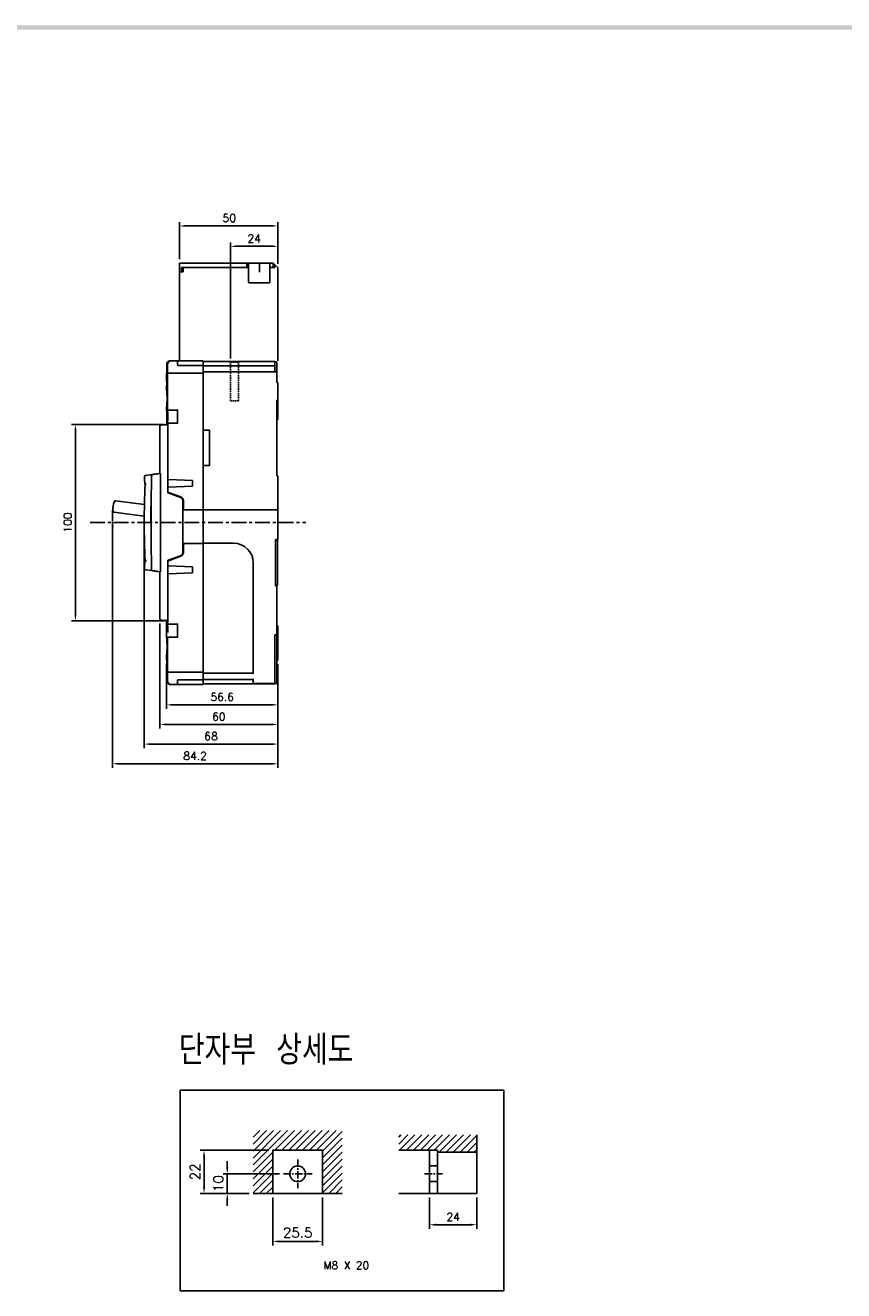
# Model space of a CAD drawing. Extents: x -408 to 2710, y -907 to 1735.
# Tile 15 of 16: x 514 to 931, y 1083 to 1727. Entities that reach past the tile are written whole.
import ezdxf

# ---------------------------------------------------------------- set-up
doc = ezdxf.new("R2010")
doc.units = 0
doc.header["$LTSCALE"] = 3
doc.header["$MEASUREMENT"] = 0
doc.linetypes.add('CENTER', pattern=[2, 1.25, -0.25, 0.25, -0.25])
doc.linetypes.add('HIDDEN', pattern=[0.375, 0.25, -0.125])
doc.layers.get('0').update_dxf_attribs({"linetype": 'CONTINUOUS'})
doc.layers.get('Defpoints').update_dxf_attribs({"linetype": 'CONTINUOUS'})
for name, color, linetype in [('AM_VIS', 7, 'CONTINUOUS'), ('cen', 1, 'CENTER'), ('di', 3, 'CONTINUOUS'), ('dwg', 7, 'CONTINUOUS'), ('hi', 5, 'HIDDEN')]:
    doc.layers.add(name, color=color, linetype=linetype)
doc.styles.add('KIM', font='ROMANS.shx', dxfattribs={"height": 5, "bigfont": 'GSG1.shx'})
doc.styles.get("Standard").update_dxf_attribs({"font": 'romans.shx', "height": 4, "bigfont": 'ghs.shx'})
doc.dimstyles.get("Standard").update_dxf_attribs({"dimtxt": 0.18, "dimasz": 0.18, "dimexe": 0.18, "dimexo": 0.0625, "dimgap": 0.09, "dimtad": 0, "dimtih": 1, "dimtoh": 1, "dimdec": 4, "dimzin": 0, "dimdsep": 46, "dimtxsty": 'Standard', "dimcen": 0.09, "dimadec": 0, "dimazin": 0, "dimtfac": 1, "dimtdec": 4, "dimtofl": 0, "dimtmove": 0, "dimatfit": 3, "dimfxl": 0, "dimtolj": 1, "dimtzin": 0, "dimarcsym": 0})
doc.dimstyles.new('STANDARD$0', dxfattribs={"dimtxt": 5, "dimasz": 5, "dimexe": 1, "dimexo": 2, "dimgap": 2, "dimtad": 1, "dimdec": 4, "dimzin": 12, "dimdsep": 46, "dimtxsty": 'KIM', "dimcen": -1, "dimdle": 0.1, "dimadec": 0, "dimazin": 0, "dimtfac": 1, "dimtdec": 4, "dimtmove": 0, "dimatfit": 3, "dimfxl": 0, "dimtolj": 1, "dimtzin": 0, "dimarcsym": 0})

# ---------------------------------------------------------------- blocks, each defined once
blk = doc.blocks.new('*D3')
at = {"layer": 'Defpoints', "color": 0}
for p in [(574.66, 1473.93), (642.66, 1403.93), (642.66, 1361.2)]:
    blk.add_point(p, dxfattribs=at)
at = {"layer": 'di'}
for p, q in [((574.66, 1471.93), (574.66, 1359.2)), ((642.66, 1401.93), (642.66, 1359.2)), ((577.06, 1361.2), (640.26, 1361.2))]:
    blk.add_line(p, q, dxfattribs=at)
for points in [[(577.06, 1361.6), (577.06, 1360.8), (574.66, 1361.2)], [(640.26, 1361.6), (640.26, 1360.8), (642.66, 1361.2)]]:
    blk.add_solid(points, dxfattribs=at)
at = {"layer": 'di', "insert": (608.66, 1365.2), "char_height": 4, "attachment_point": 5}
blk.add_mtext('\\A1;68', dxfattribs=at)
blk = doc.blocks.new('*D4')
at = {"layer": 'Defpoints', "color": 0}
for p in [(642.66, 1614.58), (642.66, 1603.73), (618.66, 1555.53)]:
    blk.add_point(p, dxfattribs=at)
at = {"layer": 'di'}
for p, q in [((618.66, 1557.53), (618.66, 1616.58)), ((621.06, 1614.58), (640.26, 1614.58)), ((642.66, 1605.73), (642.66, 1616.58))]:
    blk.add_line(p, q, dxfattribs=at)
for points in [[(621.06, 1614.98), (621.06, 1614.18), (618.66, 1614.58)], [(640.26, 1614.98), (640.26, 1614.18), (642.66, 1614.58)]]:
    blk.add_solid(points, dxfattribs=at)
at = {"layer": 'di', "insert": (630.66, 1618.58), "char_height": 4, "attachment_point": 5}
blk.add_mtext('\\A1;24', dxfattribs=at)
blk = doc.blocks.new('*D5')
at = {"layer": 'Defpoints', "color": 0}
for p in [(558.46, 1476.55), (642.66, 1403.93), (642.66, 1351.2)]:
    blk.add_point(p, dxfattribs=at)
at = {"layer": 'di'}
for p, q in [((558.46, 1474.55), (558.46, 1349.2)), ((642.66, 1401.93), (642.66, 1349.2)), ((560.86, 1351.2), (640.26, 1351.2))]:
    blk.add_line(p, q, dxfattribs=at)
for points in [[(560.86, 1351.6), (560.86, 1350.8), (558.46, 1351.2)], [(640.26, 1351.6), (640.26, 1350.8), (642.66, 1351.2)]]:
    blk.add_solid(points, dxfattribs=at)
at = {"layer": 'di', "insert": (600.56, 1355.2), "char_height": 4, "attachment_point": 5}
blk.add_mtext('\\A1;84.2', dxfattribs=at)
blk = doc.blocks.new('*D11')
at = {"layer": 'Defpoints', "color": 0}
for p in [(586.07, 1401.44), (642.66, 1403.93), (642.66, 1381.2)]:
    blk.add_point(p, dxfattribs=at)
at = {"layer": 'di'}
for p, q in [((586.07, 1399.44), (586.07, 1379.2)), ((642.66, 1401.93), (642.66, 1379.2)), ((588.47, 1381.2), (640.26, 1381.2))]:
    blk.add_line(p, q, dxfattribs=at)
for points in [[(588.47, 1381.6), (588.47, 1380.8), (586.07, 1381.2)], [(640.26, 1381.6), (640.26, 1380.8), (642.66, 1381.2)]]:
    blk.add_solid(points, dxfattribs=at)
at = {"layer": 'di', "insert": (614.36, 1385.2), "char_height": 4, "attachment_point": 5}
blk.add_mtext('\\A1;56.6', dxfattribs=at)
blk = doc.blocks.new('*D41')
at = {"layer": 'Defpoints', "color": 0}
for p in [(640.08, 1132.49), (665.48, 1132.49), (665.48, 1108.05)]:
    blk.add_point(p, dxfattribs=at)
at = {"layer": 'di'}
for p, q in [((640.08, 1130.49), (640.08, 1106.05)), ((665.48, 1130.49), (665.48, 1106.05)), ((643.28, 1108.05), (662.28, 1108.05))]:
    blk.add_line(p, q, dxfattribs=at)
for points in [[(643.28, 1108.59), (643.28, 1107.52), (640.08, 1108.05)], [(662.28, 1108.59), (662.28, 1107.52), (665.48, 1108.05)]]:
    blk.add_solid(points, dxfattribs=at)
at = {"layer": 'di', "insert": (652.78, 1112.55), "char_height": 5, "attachment_point": 5, "style": 'KIM'}
blk.add_mtext('\\A1;25.5', dxfattribs=at)
blk = doc.blocks.new('*D42')
at = {"layer": 'Defpoints', "color": 0}
for p in [(616.92, 1142.49), (645.48, 1142.49), (630.08, 1132.49)]:
    blk.add_point(p, dxfattribs=at)
at = {"layer": 'di'}
for p, q in [((616.92, 1145.69), (616.92, 1148.89)), ((643.48, 1142.49), (614.92, 1142.49)), ((616.92, 1132.49), (616.92, 1142.49)), ((628.08, 1132.49), (614.92, 1132.49)), ((616.92, 1129.29), (616.92, 1126.09))]:
    blk.add_line(p, q, dxfattribs=at)
for points in [[(616.39, 1145.69), (617.45, 1145.69), (616.92, 1142.49)], [(616.39, 1129.29), (617.45, 1129.29), (616.92, 1132.49)]]:
    blk.add_solid(points, dxfattribs=at)
at = {"layer": 'di', "insert": (612.42, 1137.49), "char_height": 5, "attachment_point": 5, "rotation": 90, "style": 'KIM'}
blk.add_mtext('\\A1;10', dxfattribs=at)
blk = doc.blocks.new('*D43')
at = {"layer": 'Defpoints', "color": 0}
for p in [(605.12, 1154.49), (640.08, 1154.49), (630.08, 1132.49)]:
    blk.add_point(p, dxfattribs=at)
at = {"layer": 'di'}
for p, q in [((638.08, 1154.49), (603.12, 1154.49)), ((605.12, 1135.69), (605.12, 1151.29)), ((628.08, 1132.49), (603.12, 1132.49))]:
    blk.add_line(p, q, dxfattribs=at)
for points in [[(604.59, 1151.29), (605.66, 1151.29), (605.12, 1154.49)], [(604.59, 1135.69), (605.66, 1135.69), (605.12, 1132.49)]]:
    blk.add_solid(points, dxfattribs=at)
at = {"layer": 'di', "insert": (600.62, 1143.49), "char_height": 5, "attachment_point": 5, "rotation": 90, "style": 'KIM'}
blk.add_mtext('\\A1;22', dxfattribs=at)
blk = doc.blocks.new('*D44')
at = {"layer": 'Defpoints', "color": 0}
for p in [(719.93, 1132.49), (743.93, 1132.49), (743.93, 1116.55)]:
    blk.add_point(p, dxfattribs=at)
at = {"layer": 'di'}
for p, q in [((719.93, 1130.49), (719.93, 1114.55)), ((743.93, 1130.49), (743.93, 1114.55)), ((723.13, 1116.55), (740.73, 1116.55))]:
    blk.add_line(p, q, dxfattribs=at)
for points in [[(723.13, 1117.09), (723.13, 1116.02), (719.93, 1116.55)], [(740.73, 1117.09), (740.73, 1116.02), (743.93, 1116.55)]]:
    blk.add_solid(points, dxfattribs=at)
at = {"layer": 'di', "insert": (731.93, 1120.55), "char_height": 4, "attachment_point": 5}
blk.add_mtext('\\A1;24', dxfattribs=at)
blk = doc.blocks.new('*D59')
at = {"layer": 'Defpoints', "color": 0}
for p in [(586.66, 1523.83), (539.65, 1424.03), (586.66, 1424.03)]:
    blk.add_point(p, dxfattribs=at)
at = {"layer": 'di'}
for p, q in [((584.66, 1523.83), (537.65, 1523.83)), ((539.65, 1521.43), (539.65, 1426.43)), ((584.66, 1424.03), (537.65, 1424.03))]:
    blk.add_line(p, q, dxfattribs=at)
for points in [[(539.25, 1521.43), (540.05, 1521.43), (539.65, 1523.83)], [(539.25, 1426.43), (540.05, 1426.43), (539.65, 1424.03)]]:
    blk.add_solid(points, dxfattribs=at)
at = {"layer": 'di', "insert": (535.65, 1473.93), "char_height": 4, "attachment_point": 5, "rotation": 90}
blk.add_mtext('\\A1;100', dxfattribs=at)
blk = doc.blocks.new('*D77')
at = {"layer": 'Defpoints', "color": 0}
for p in [(642.66, 1624.95), (592.66, 1606.03), (642.66, 1603.73)]:
    blk.add_point(p, dxfattribs=at)
at = {"layer": 'di'}
for p, q in [((592.66, 1608.03), (592.66, 1626.95)), ((595.46, 1624.95), (639.86, 1624.95)), ((642.66, 1605.73), (642.66, 1626.95))]:
    blk.add_line(p, q, dxfattribs=at)
for points in [[(595.46, 1625.42), (595.46, 1624.48), (592.66, 1624.95)], [(639.86, 1625.42), (639.86, 1624.48), (642.66, 1624.95)]]:
    blk.add_solid(points, dxfattribs=at)
at = {"layer": 'di', "insert": (617.98, 1628.95), "char_height": 4, "attachment_point": 5}
blk.add_mtext('\\A1;50', dxfattribs=at)
blk = doc.blocks.new('12441624')
for p, q in [((4614.81, 1472.93), (4580.61, 1472.93)), ((4580.61, 1468.43), (4580.61, 1472.93)), ((4583.8, 1470.73), (4581.61, 1470.73)), ((4581.61, 1468.43), (4581.61, 1470.73)), ((4582.41, 1470.73), (4582.41, 1468.43)), ((4614.81, 1470.73), (4583.81, 1470.73)), ((4614.81, 1472.93), (4615.61, 1472.93)), ((4614.81, 1470.73), (4614.81, 1472.93)), ((4615.61, 1470.73), (4614.81, 1470.73)), ((4615.61, 1472.93), (4615.61, 1470.73)), ((4615.61, 1472.93), (4621.05, 1472.93)), ((4615.61, 1470.73), (4615.61, 1463.99)), ((4621.05, 1472.93), (4621.31, 1472.93)), ((4621.31, 1472.93), (4621.31, 1468.26)), ((4621.31, 1472.93), (4621.61, 1472.93)), ((4621.61, 1472.93), (4622.06, 1472.93)), ((4622.06, 1472.93), (4622.15, 1472.93)), ((4622.15, 1472.93), (4626.61, 1472.93)), ((4628.31, 1472.93), (4626.61, 1472.93)), ((4626.61, 1470.73), (4626.61, 1472.93)), ((4626.61, 1463.99), (4626.61, 1470.73)), ((4628.31, 1470.73), (4626.61, 1470.73)), ((4628.31, 1470.73), (4628.31, 1472.93)), ((4629.11, 1472.13), (4628.31, 1472.93)), ((4629.11, 1470.73), (4628.31, 1470.73)), ((4630.61, 1470.63), (4629.11, 1472.13)), ((4629.11, 1470.73), (4629.11, 1472.13)), ((4630.61, 1423.23), (4630.61, 1470.63)), ((4580.61, 1423.23), (4580.61, 1468.43)), ((4582.41, 1468.43), (4580.61, 1468.43)), ((4626.31, 1462.93), (4615.91, 1462.93))]:
    blk.add_line(p, q)
for centre, major_axis, ratio, start_param, end_param in [((4615.91, 1464.82), (0.04, 1.08), 0.275973, 1.714068, 2.96902), ((4615.91, 1463.99), (0, 1.07), 0.28127, 1.570796, 3.141593), ((4615.91, 1463.78), (-0.298, 0.188), 0.20413, 1.38349, 1.699335), ((4626.31, 1463.99), (0, 1.07), 0.28127, 3.141593, 4.712389), ((4626.31, 1463.94), (-0.299, -0.113), 0.248409, 1.477387, 1.903974), ((4626.31, 1465.02), (-0.1, 1.12), 0.253358, 3.236483, 4.380694)]:
    blk.add_ellipse(centre, major_axis=major_axis, ratio=ratio, start_param=start_param, end_param=end_param)
blk = doc.blocks.new('*D78')
at = {"layer": 'Defpoints', "color": 0}
for p in [(582.66, 1424.55), (642.66, 1403.93), (642.66, 1371.2)]:
    blk.add_point(p, dxfattribs=at)
at = {"layer": 'di'}
for p, q in [((582.66, 1422.55), (582.66, 1369.2)), ((642.66, 1401.93), (642.66, 1369.2)), ((585.06, 1371.2), (640.26, 1371.2))]:
    blk.add_line(p, q, dxfattribs=at)
for points in [[(585.06, 1371.6), (585.06, 1370.8), (582.66, 1371.2)], [(640.26, 1371.6), (640.26, 1370.8), (642.66, 1371.2)]]:
    blk.add_solid(points, dxfattribs=at)
at = {"layer": 'di', "insert": (612.66, 1375.2), "char_height": 4, "attachment_point": 5}
blk.add_mtext('\\A1;60', dxfattribs=at)

msp = doc.modelspace()

# ---------------------------------------------------------------- hatches: boundary and pattern name
at = {"layer": 'di'}
h = msp.add_hatch(dxfattribs=at)
h.set_pattern_fill('ANSI31', color=256, scale=20, style=0)
h.set_pattern_definition([(45, (217.2901, 695.2877), (-1.767767, 1.767767), [])])
h.paths.add_polyline_path([(630.078, 1164.488), (630.078, 1132.488), (640.078, 1132.488), (640.078, 1154.488), (665.478, 1154.488), (665.478, 1132.488), (675.478, 1132.488), (675.478, 1164.488)])
h = msp.add_hatch(dxfattribs=at)
h.set_pattern_fill('ANSI31', color=256, scale=20, style=0)
h.set_pattern_definition([(45, (-2206.7699, 739.1756), (-1.767767, 1.767767), [])])
h.paths.add_polyline_path([(743.933, 1162.257), (704.218, 1162.257), (704.218, 1154.488), (723.933, 1154.488), (723.933, 1153.488), (743.933, 1153.488)])

# ---------------------------------------------------------------- linework, layer by layer
for p, q in [((586.097, 1554.331), (586.097, 1554.231)), ((586.098, 1554.331), (586.097, 1554.331)), ((586.098, 1554.231), (586.097, 1554.231)), ((586.153, 1553.631), (586.153, 1550.331)), ((586.153, 1553.631), (586.153, 1553.631)), ((586.461, 1554.331), (586.461, 1531.531)), ((588.099, 1556.331), (588.461, 1556.331)), ((588.461, 1556.331), (588.462, 1556.331)), ((588.462, 1556.331), (591.461, 1556.331)), ((591.638, 1556.331), (604.661, 1556.331)), ((591.661, 1554.331), (591.661, 1556.087)), ((591.661, 1554.231), (591.661, 1554.331)), ((604.661, 1553.931), (591.961, 1553.931)), ((604.661, 1556.331), (604.661, 1555.286)), ((604.661, 1556.031), (641.161, 1556.031)), ((604.661, 1554.031), (604.661, 1555.286)), ((604.661, 1553.731), (604.661, 1554.031)), ((641.161, 1553.731), (604.661, 1553.731)), ((604.661, 1553.431), (604.661, 1553.731)), ((604.661, 1553.431), (604.661, 1550.931)), ((641.161, 1556.031), (641.161, 1554.031)), ((641.161, 1555.731), (642.161, 1555.731)), ((641.161, 1554.031), (641.161, 1553.731)), ((641.161, 1553.731), (641.161, 1553.431)), ((641.161, 1553.431), (641.161, 1550.931)), ((642.161, 1555.731), (642.161, 1554.731)), ((642.161, 1554.731), (642.161, 1550.631)), ((586.065, 1549.731), (586.065, 1546.42)), ((586.153, 1550.331), (586.153, 1550.331)), ((586.771, 1550.031), (586.931, 1550.031)), ((586.931, 1550.031), (604.661, 1550.031)), ((604.661, 1550.631), (604.661, 1550.931)), ((604.661, 1550.331), (604.661, 1550.631)), ((604.661, 1550.631), (642.161, 1550.631)), ((604.661, 1550.014), (604.661, 1550.331)), ((604.661, 1550.014), (604.661, 1549.731)), ((604.661, 1549.731), (604.661, 1480.531)), ((641.161, 1550.931), (641.161, 1550.631)), ((642.161, 1550.631), (642.161, 1550.331)), ((642.161, 1550.331), (642.161, 1545.331)), ((586.065, 1543.043), (586.065, 1541.331)), ((642.661, 1545.331), (642.161, 1545.331)), ((642.661, 1536.331), (642.661, 1545.331)), ((642.661, 1536.331), (642.161, 1536.331)), ((642.161, 1536.331), (642.161, 1497.731)), ((642.661, 1536.331), (642.661, 1526.431)), ((586.065, 1532.558), (586.065, 1531.531)), ((586.066, 1532.561), (586.066, 1532.561)), ((586.661, 1526.961), (586.661, 1528.902)), ((586.761, 1531.231), (586.704, 1531.231)), ((586.931, 1531.231), (586.761, 1531.231)), ((591.661, 1531.231), (586.931, 1531.231)), ((591.661, 1531.531), (591.661, 1524.331)), ((582.661, 1498.931), (582.661, 1523.317)), ((586.461, 1524.331), (586.065, 1524.331)), ((586.066, 1524.355), (586.066, 1524.355)), ((586.144, 1523.802), (586.661, 1523.831)), ((586.632, 1524.331), (586.461, 1524.331)), ((586.931, 1524.331), (586.632, 1524.331)), ((586.661, 1523.755), (586.661, 1524.331)), ((586.661, 1523.755), (586.661, 1523.531)), ((586.661, 1523.531), (586.661, 1489.341)), ((586.761, 1524.631), (586.931, 1524.631)), ((586.931, 1524.631), (591.661, 1524.631)), ((586.961, 1524.331), (586.931, 1524.331)), ((607.861, 1520.931), (604.661, 1520.931)), ((607.861, 1502.931), (607.861, 1520.931)), ((642.661, 1526.431), (642.161, 1526.431)), ((607.861, 1502.931), (604.661, 1502.931)), ((574.88, 1496.898), (574.88, 1497.403)), ((574.88, 1495.281), (574.88, 1496.898)), ((578.59, 1498.359), (575.311, 1497.898)), ((581.872, 1498.82), (582.873, 1498.961)), ((582.999, 1498.676), (582.999, 1449.187)), ((599.161, 1495.431), (586.961, 1495.919)), ((599.161, 1492.431), (599.161, 1495.431)), ((642.661, 1497.731), (642.161, 1497.731)), ((642.661, 1497.731), (642.661, 1480.431)), ((593.045, 1486.808), (586.859, 1489.059)), ((586.961, 1491.943), (599.161, 1492.431)), ((586.961, 1489.322), (593.345, 1486.999)), ((559.986, 1485.077), (574.768, 1483.171)), ((578.19, 1482.231), (578.188, 1482.231)), ((594.361, 1458.934), (594.361, 1484.928)), ((594.661, 1482.031), (594.361, 1482.031)), ((594.661, 1485.119), (594.661, 1480.531)), ((574.675, 1477.234), (559.205, 1479.229)), ((594.661, 1480.531), (604.661, 1480.531)), ((604.661, 1480.431), (604.661, 1480.531)), ((642.661, 1480.431), (604.661, 1480.431)), ((604.661, 1480.431), (604.661, 1463.431)), ((642.661, 1465.331), (642.661, 1480.431)), ((578.161, 1473.531), (578.161, 1473.531)), ((594.661, 1463.331), (594.661, 1458.744)), ((604.661, 1463.331), (594.661, 1463.331)), ((604.661, 1463.431), (620.161, 1463.431)), ((604.661, 1463.331), (604.661, 1463.431)), ((604.661, 1463.331), (604.661, 1398.131)), ((641.461, 1465.331), (642.661, 1465.331)), ((641.461, 1465.331), (641.461, 1441.831)), ((641.461, 1465.031), (642.461, 1465.031)), ((642.461, 1465.331), (642.461, 1465.031)), ((642.461, 1465.031), (642.461, 1464.031)), ((642.461, 1443.131), (642.461, 1464.031)), ((586.859, 1454.803), (593.045, 1457.055)), ((593.345, 1456.864), (586.961, 1454.541)), ((594.361, 1461.831), (594.661, 1461.831)), ((574.88, 1450.964), (574.88, 1452.582)), ((574.88, 1450.459), (574.88, 1450.964)), ((575.311, 1449.964), (578.59, 1449.503)), ((586.661, 1454.521), (586.661, 1424.332)), ((599.161, 1451.431), (586.961, 1451.919)), ((599.161, 1448.431), (599.161, 1451.431)), ((630.161, 1453.431), (630.161, 1397.531)), ((582.873, 1448.902), (581.872, 1449.042)), ((582.661, 1424.545), (582.661, 1448.931)), ((586.961, 1447.943), (599.161, 1448.431)), ((642.461, 1443.131), (642.461, 1442.131)), ((642.461, 1442.131), (641.461, 1442.131)), ((642.161, 1441.831), (641.461, 1441.831)), ((642.161, 1416.831), (642.161, 1441.831)), ((586.065, 1423.531), (586.065, 1415.331)), ((586.065, 1423.531), (586.461, 1423.531)), ((586.661, 1424.031), (586.144, 1424.061)), ((586.461, 1423.531), (586.461, 1422.531)), ((586.461, 1423.531), (586.632, 1423.531)), ((586.632, 1423.531), (586.931, 1423.531)), ((586.661, 1424.332), (586.661, 1424.108)), ((586.661, 1423.531), (586.661, 1424.108)), ((586.931, 1423.531), (586.961, 1423.531)), ((586.661, 1419.902), (586.661, 1417.961)), ((586.931, 1422.231), (586.761, 1422.231)), ((591.661, 1422.231), (586.931, 1422.231)), ((591.661, 1422.531), (591.661, 1415.331)), ((642.661, 1421.431), (642.161, 1421.431)), ((642.661, 1421.431), (642.661, 1403.931)), ((586.461, 1415.331), (586.461, 1393.531)), ((586.761, 1415.631), (586.931, 1415.631)), ((586.931, 1415.631), (591.661, 1415.631)), ((641.161, 1416.831), (642.161, 1416.831)), ((641.161, 1416.831), (641.161, 1392.045)), ((641.161, 1416.531), (642.161, 1416.531)), ((642.161, 1416.531), (642.161, 1415.531)), ((642.161, 1415.531), (642.161, 1393.131)), ((586.065, 1406.558), (586.065, 1404.82)), ((586.066, 1406.561), (586.066, 1406.561)), ((586.065, 1401.443), (586.065, 1398.131)), ((586.931, 1397.831), (586.771, 1397.831)), ((604.661, 1397.831), (586.931, 1397.831)), ((604.661, 1398.131), (604.661, 1397.848)), ((604.661, 1397.531), (604.661, 1397.848)), ((642.661, 1403.931), (642.161, 1403.931)), ((586.097, 1393.631), (586.097, 1393.531)), ((586.097, 1393.531), (586.098, 1393.531)), ((586.103, 1393.689), (586.098, 1393.631)), ((586.153, 1397.531), (586.153, 1394.231)), ((586.153, 1397.531), (586.153, 1397.531)), ((586.153, 1394.231), (586.153, 1394.231)), ((588.461, 1391.531), (588.099, 1391.531)), ((588.462, 1391.531), (588.461, 1391.531)), ((591.461, 1391.531), (588.462, 1391.531)), ((604.661, 1391.531), (591.638, 1391.531)), ((591.661, 1393.531), (591.661, 1393.631)), ((591.661, 1391.776), (591.661, 1393.531)), ((591.961, 1393.931), (604.661, 1393.931)), ((604.661, 1397.231), (604.661, 1397.531)), ((630.161, 1397.231), (604.661, 1397.231)), ((604.661, 1396.931), (604.661, 1397.231)), ((604.661, 1396.931), (604.661, 1394.431)), ((604.661, 1394.131), (604.661, 1394.431)), ((604.661, 1394.131), (630.161, 1394.131)), ((604.661, 1393.831), (604.661, 1394.131)), ((604.661, 1392.576), (604.661, 1393.831)), ((604.661, 1392.576), (604.661, 1391.531)), ((641.161, 1391.831), (604.661, 1391.831)), ((630.161, 1397.531), (630.161, 1397.231)), ((630.161, 1397.231), (630.161, 1396.931)), ((630.161, 1394.431), (630.161, 1394.131)), ((630.161, 1394.131), (630.161, 1393.831)), ((630.161, 1393.831), (630.161, 1392.045)), ((630.161, 1392.045), (641.161, 1392.045)), ((642.161, 1392.131), (641.161, 1392.131)), ((641.161, 1392.045), (641.161, 1391.831)), ((642.161, 1393.131), (642.161, 1392.131)), ((640.078, 1132.488), (640.078, 1154.488)), ((640.078, 1154.488), (665.478, 1154.488)), ((665.478, 1132.488), (665.478, 1154.488)), ((630.078, 1132.488), (675.478, 1132.488))]:
    msp.add_line(p, q)
at = {"flags": 128}
for points in [[(586.098, 1554.231), (586.103, 1554.173), (586.104, 1554.168)], [(586.07, 1546.296), (586.065, 1546.42), (586.07, 1546.296), (586.081, 1545.924), (586.093, 1545.379), (586.097, 1544.73), (586.093, 1544.083), (586.081, 1543.538), (586.07, 1543.167), (586.065, 1543.043), (586.065, 1543.043)], [(582.944, 1523.617), (582.992, 1523.62), (583.137, 1523.628), (583.373, 1523.642), (583.692, 1523.66), (584.087, 1523.683), (584.544, 1523.709), (585.049, 1523.738), (585.588, 1523.769), (586.144, 1523.802)], [(586.961, 1495.919), (586.903, 1495.922), (586.846, 1495.924), (586.794, 1495.926), (586.749, 1495.928), (586.712, 1495.929), (586.684, 1495.93), (586.667, 1495.931), (586.661, 1495.931)], [(586.661, 1491.931), (586.666, 1491.932), (586.679, 1491.932), (586.701, 1491.933), (586.731, 1491.934), (586.768, 1491.936), (586.811, 1491.937), (586.859, 1491.939), (586.909, 1491.941), (586.961, 1491.943)], [(586.961, 1489.322), (586.909, 1489.341), (586.859, 1489.359), (586.811, 1489.377), (586.768, 1489.392), (586.731, 1489.406), (586.701, 1489.417), (586.679, 1489.425), (586.666, 1489.43), (586.661, 1489.431)], [(586.661, 1454.431), (586.666, 1454.433), (586.679, 1454.438), (586.701, 1454.446), (586.731, 1454.457), (586.768, 1454.47), (586.811, 1454.486), (586.859, 1454.503), (586.909, 1454.522), (586.961, 1454.541)], [(586.961, 1451.919), (586.903, 1451.922), (586.846, 1451.924), (586.794, 1451.926), (586.749, 1451.928), (586.712, 1451.929), (586.684, 1451.93), (586.667, 1451.931), (586.661, 1451.931)], [(586.661, 1447.931), (586.666, 1447.932), (586.679, 1447.932), (586.701, 1447.933), (586.731, 1447.934), (586.768, 1447.936), (586.811, 1447.937), (586.859, 1447.939), (586.909, 1447.941), (586.961, 1447.943)], [(586.144, 1424.061), (585.52, 1424.097), (584.919, 1424.132), (584.366, 1424.164), (583.881, 1424.192), (583.483, 1424.215), (583.187, 1424.232), (583.005, 1424.242), (582.944, 1424.246)], [(586.081, 1404.324), (586.07, 1404.696), (586.065, 1404.82), (586.07, 1404.696), (586.081, 1404.324), (586.093, 1403.779), (586.097, 1403.13), (586.093, 1402.483), (586.081, 1401.938), (586.07, 1401.567), (586.065, 1401.443), (586.065, 1401.443)]]:
    msp.add_lwpolyline(points, dxfattribs=at)
msp.add_circle((652.778, 1142.488), 4)
for centre, radius, start, end in [((588.461, 1554.331), 2, 90, 180), ((591.961, 1554.231), 0.3, 180, 270), ((586.365, 1549.731), 0.3, 138.036978, 180), ((586.771, 1549.731), 0.3, 90.002154, 134.781901), ((586.931, 1549.732), 0.299, 90.150779, 180.151329), ((541.742, 1527.931), 44.469, 355.356525, 4.643475), ((586.761, 1531.531), 0.3, 180, 270), ((586.931, 1531.531), 0.299, 179.849374, 269.848519), ((582.961, 1523.317), 0.3, 93.3, 180), ((586.761, 1524.331), 0.3, 90, 180), ((586.931, 1524.332), 0.299, 90.151482, 180.151337), ((575.38, 1497.403), 0.5, 98, 180), ((581.88, 1495.281), 7, 180, 195.519036), ((1778.161, 1473.931), 1200, 178.84699, 181.15301), ((578.704, 1498.072), 0.3, 98, 178.84699), ((974.661, 1473.931), 400, 177.209056, 182.790944), ((586.961, 1489.341), 0.3, 180, 250), ((568.692, 1480.929), 10, 157.395891, 187.286705), ((559.922, 1484.581), 0.5, 82.653414, 157.395891), ((1778.161, 1473.931), 1200.2, 179.613251, 180.009549), ((592.361, 1484.928), 2, 0, 70), ((592.661, 1485.119), 2, 0, 70), ((559.269, 1479.725), 0.5, 187.286705, 262.653414), ((620.161, 1453.431), 10, 0, 90), ((592.361, 1458.934), 2, 290, 0), ((592.661, 1458.744), 2, 290, 0), ((581.88, 1452.582), 7, 164.480964, 180), ((575.38, 1450.459), 0.5, 180, 262), ((578.704, 1449.79), 0.3, 181.15301, 262), ((586.961, 1454.521), 0.3, 110, 180), ((582.961, 1424.545), 0.3, 180, 266.7), ((586.761, 1422.531), 0.3, 180, 270), ((586.931, 1422.531), 0.299, 179.848663, 269.848518), ((586.761, 1415.331), 0.3, 90, 180), ((586.931, 1415.332), 0.299, 90.151482, 180.151337), ((586.365, 1398.131), 0.3, 180, 221.176676), ((586.931, 1398.131), 0.299, 179.848671, 269.849221), ((588.461, 1393.531), 2, 180, 270), ((591.961, 1393.631), 0.3, 90, 180)]:
    msp.add_arc(centre, radius, start, end)
for points, knots in [([(588.099, 1556.331), (587.874, 1556.309), (587.423, 1556.265), (586.823, 1555.92), (586.371, 1555.412), (586.132, 1554.849), (586.107, 1554.478), (586.098, 1554.331)], [0, 0, 0, 0, 0.214876, 0.4297653, 0.6445883, 0.8592699, 1, 1, 1, 1]), ([(586.133, 1554.152), (586.133, 1554.152), (586.133, 1554.153), (586.136, 1554.133), (586.14, 1554.079), (586.147, 1553.966), (586.152, 1553.807), (586.152, 1553.686), (586.152, 1553.631)], [0, 0, 0, 0, 0.0317862, 0.1312475, 0.2845677, 0.5120535, 0.7786903, 1, 1, 1, 1]), ([(586.462, 1554.331), (586.484, 1554.556), (586.528, 1555.006), (586.873, 1555.605), (587.38, 1556.058), (587.943, 1556.297), (588.314, 1556.322), (588.462, 1556.331)], [0, 0, 0, 0, 0.2146904, 0.4293793, 0.6440688, 0.8587623, 1, 1, 1, 1]), ([(591.461, 1556.331), (591.462, 1556.331), (591.493, 1556.331), (591.554, 1556.331), (591.61, 1556.331), (591.638, 1556.331)], [0, 0, 0, 0, 0.0196405, 0.5115603, 1, 1, 1, 1]), ([(586.153, 1550.331), (586.153, 1550.318), (586.153, 1550.234), (586.15, 1550.083), (586.143, 1549.922), (586.137, 1549.84), (586.133, 1549.808), (586.133, 1549.811), (586.133, 1549.811)], [0, 0, 0, 0, 0.05610207, 0.33876198, 0.62417381, 0.84401306, 0.96315308, 1, 1, 1, 1]), ([(586.065, 1541.331), (586.07, 1541.283), (586.08, 1541.187), (586.148, 1540.436), (586.225, 1539.325), (586.281, 1537.932), (586.289, 1536.429), (586.248, 1534.987), (586.174, 1533.758), (586.102, 1532.903), (586.065, 1532.535), (586.067, 1532.553), (586.068, 1532.558)], [0, 0, 0, 0, 0.1070934, 0.2141745, 0.3214697, 0.428768, 0.5356114, 0.6421351, 0.7490303, 0.8566181, 0.9644064, 1, 1, 1, 1]), ([(586.467, 1531.475), (586.467, 1531.475), (586.467, 1531.477), (586.47, 1531.452), (586.476, 1531.401), (586.479, 1531.38)], [0, 0, 0, 0, 0.0976526, 0.6308688, 1, 1, 1, 1]), ([(586.661, 1528.902), (586.654, 1529.102), (586.632, 1529.684), (586.572, 1530.513), (586.506, 1531.178), (586.487, 1531.324), (586.48, 1531.38)], [0, 0, 0, 0, 0.1658381, 0.4828584, 0.8026988, 1, 1, 1, 1]), ([(586.48, 1524.478), (586.482, 1524.493), (586.491, 1524.562), (586.547, 1525.081), (586.618, 1525.924), (586.647, 1526.634), (586.661, 1526.961)], [0, 0, 0, 0, 0.087359, 0.4067663, 0.7265033, 1, 1, 1, 1]), ([(586.478, 1524.478), (586.478, 1524.474), (586.472, 1524.42), (586.47, 1524.406), (586.468, 1524.394)], [0, 0, 0, 0, 0.0670254, 1, 1, 1, 1]), ([(578.662, 1498.369), (578.697, 1498.374), (578.767, 1498.384), (579.309, 1498.46), (580.11, 1498.573), (581.014, 1498.7), (581.622, 1498.785), (581.872, 1498.82)], [0, 0, 0, 0, 0.2112811, 0.4225203, 0.6349586, 0.8499709, 1, 1, 1, 1]), ([(582.873, 1498.961), (582.886, 1498.959), (582.913, 1498.956), (582.952, 1498.905), (582.982, 1498.827), (582.997, 1498.745), (582.998, 1498.694), (582.999, 1498.676)], [0, 0, 0, 0, 0.231698, 0.4637733, 0.6845936, 0.8861885, 1, 1, 1, 1]), ([(575.639, 1493.466), (575.636, 1493.465), (575.597, 1493.461), (575.502, 1493.45), (575.363, 1493.434), (575.237, 1493.419), (575.152, 1493.41), (575.141, 1493.409), (575.136, 1493.408)], [0, 0, 0, 0, 0.0099523, 0.1504268, 0.3653364, 0.57766, 0.7888095, 1, 1, 1, 1]), ([(578.188, 1482.231), (578.171, 1482.23), (578.135, 1482.227), (578.082, 1482.204), (578.031, 1482.162), (577.997, 1482.102), (577.989, 1482.055), (577.988, 1482.033), (577.988, 1482.033)], [0, 0, 0, 0, 0.1410099, 0.2813474, 0.4802771, 0.756364, 0.9925418, 1, 1, 1, 1]), ([(578.161, 1473.531), (578.143, 1473.533), (578.108, 1473.536), (578.055, 1473.559), (578.004, 1473.601), (577.969, 1473.661), (577.961, 1473.708), (577.961, 1473.731), (577.961, 1473.731)], [0, 0, 0, 0, 0.13999299, 0.27933428, 0.47589956, 0.74875359, 0.99256793, 1, 1, 1, 1]), ([(575.136, 1454.455), (575.141, 1454.454), (575.152, 1454.453), (575.237, 1454.443), (575.363, 1454.429), (575.502, 1454.413), (575.597, 1454.402), (575.636, 1454.397), (575.639, 1454.397)], [0, 0, 0, 0, 0.2111905, 0.42234, 0.6346636, 0.8495732, 0.9900477, 1, 1, 1, 1]), ([(581.872, 1449.042), (581.508, 1449.093), (580.779, 1449.196), (579.809, 1449.332), (579.084, 1449.434), (578.713, 1449.486), (578.676, 1449.491), (578.662, 1449.493)], [0, 0, 0, 0, 0.21818939, 0.43642269, 0.65333714, 0.86758504, 1, 1, 1, 1]), ([(582.999, 1449.187), (582.998, 1449.156), (582.995, 1449.095), (582.975, 1449.013), (582.946, 1448.95), (582.911, 1448.906), (582.886, 1448.903), (582.873, 1448.902)], [0, 0, 0, 0, 0.1895643, 0.3791198, 0.5704772, 0.7750982, 1, 1, 1, 1]), ([(586.467, 1422.475), (586.467, 1422.475), (586.467, 1422.477), (586.47, 1422.452), (586.476, 1422.401), (586.479, 1422.38)], [0, 0, 0, 0, 0.0976525, 0.6308679, 1, 1, 1, 1]), ([(586.661, 1419.902), (586.654, 1420.102), (586.632, 1420.684), (586.572, 1421.513), (586.506, 1422.178), (586.487, 1422.324), (586.48, 1422.38)], [0, 0, 0, 0, 0.165838, 0.4828583, 0.8026991, 1, 1, 1, 1]), ([(586.065, 1415.331), (586.07, 1415.283), (586.08, 1415.187), (586.148, 1414.436), (586.225, 1413.325), (586.281, 1411.932), (586.289, 1410.429), (586.248, 1408.987), (586.174, 1407.758), (586.102, 1406.903), (586.065, 1406.535), (586.067, 1406.553), (586.068, 1406.558)], [0, 0, 0, 0, 0.1070934, 0.2141745, 0.3214693, 0.4287681, 0.5356115, 0.6421353, 0.7490302, 0.856618, 0.9644064, 1, 1, 1, 1]), ([(586.478, 1415.478), (586.478, 1415.474), (586.472, 1415.42), (586.47, 1415.406), (586.468, 1415.394)], [0, 0, 0, 0, 0.0670277, 1, 1, 1, 1]), ([(586.133, 1398.052), (586.133, 1398.052), (586.133, 1398.053), (586.136, 1398.033), (586.14, 1397.979), (586.147, 1397.866), (586.152, 1397.707), (586.152, 1397.586), (586.152, 1397.531)], [0, 0, 0, 0, 0.0317869, 0.1312502, 0.2845735, 0.512064, 0.7787062, 1, 1, 1, 1]), ([(586.098, 1393.531), (586.12, 1393.307), (586.164, 1392.857), (586.508, 1392.258), (587.016, 1391.806), (587.578, 1391.566), (587.951, 1391.541), (588.099, 1391.531)], [0, 0, 0, 0, 0.21451622, 0.42902198, 0.64358105, 0.85827461, 1, 1, 1, 1]), ([(586.153, 1394.231), (586.153, 1394.218), (586.153, 1394.134), (586.15, 1393.983), (586.143, 1393.822), (586.137, 1393.74), (586.133, 1393.708), (586.133, 1393.711), (586.133, 1393.711)], [0, 0, 0, 0, 0.0561215, 0.3387679, 0.6241759, 0.8440122, 0.9631532, 1, 1, 1, 1]), ([(588.462, 1391.531), (588.314, 1391.541), (587.943, 1391.565), (587.38, 1391.805), (586.873, 1392.257), (586.528, 1392.857), (586.484, 1393.306), (586.462, 1393.531)], [0, 0, 0, 0, 0.1412377, 0.3559312, 0.5706207, 0.7853096, 1, 1, 1, 1]), ([(591.638, 1391.531), (591.61, 1391.531), (591.554, 1391.531), (591.493, 1391.531), (591.462, 1391.531), (591.461, 1391.531)], [0, 0, 0, 0, 0.4884397, 0.9803595, 1, 1, 1, 1])]:
    msp.add_open_spline(points, degree=3, knots=knots)
at = {"layer": 'AM_VIS'}
for p, q in [((743.933, 1162.257), (743.933, 1132.488)), ((723.933, 1154.488), (704.218, 1154.488)), ((719.933, 1154.488), (719.933, 1132.488)), ((723.933, 1154.488), (723.933, 1132.488)), ((723.933, 1153.488), (743.933, 1153.488)), ((719.933, 1146.488), (723.933, 1146.488)), ((719.933, 1138.488), (723.933, 1138.488)), ((704.218, 1132.488), (743.933, 1132.488))]:
    msp.add_line(p, q, dxfattribs=at)
at = {"layer": 'cen', "ltscale": 2}
msp.add_line((547.157, 1473.931), (656.935, 1473.931), dxfattribs=at)
at = {"layer": 'cen'}
for p, q in [((652.778, 1149.786), (652.778, 1135.19)), ((645.479, 1142.488), (660.076, 1142.488)), ((717.421, 1142.488), (726.446, 1142.488))]:
    msp.add_line(p, q, dxfattribs=at)
at = {"layer": 'cen', "ltscale": 2}
msp.add_arc((609.061, 1476.531), 50.605, 173.497535, 186.465041, dxfattribs=at)
at = {"layer": 'di'}
msp.add_lwpolyline([(592.956, 1185.048), (757.723, 1185.048), (757.723, 1082.98), (592.956, 1082.98)], close=True, dxfattribs=at)
at = {"layer": 'dwg'}
msp.add_trace([(-388.251, 1727.076), (-385.951, 1724.776), (1488.549, 1727.076), (1486.249, 1724.776)], dxfattribs=at)
at = {"layer": 'hi'}
for p, q in [((618.661, 1535.931), (618.661, 1555.531)), ((618.661, 1555.531), (622.661, 1555.531)), ((622.661, 1535.931), (622.661, 1555.531)), ((618.661, 1535.931), (622.661, 1535.931))]:
    msp.add_line(p, q, dxfattribs=at)

# ---------------------------------------------------------------- block references
at = {"layer": 'di'}
msp.add_blockref('12441624', (-3987.946, 133.106), dxfattribs=at)

# ---------------------------------------------------------------- texts
at = {"layer": 'di', "attachment_point": 1}
for s, insert, char_height, width in [('{\\Fromans,hgs|c129;단자부 상세도}', (592.262, 1213.009), 15, 135.45529), ('M8 X 20', (665.926, 1097.905), 4, 31.83291)]:
    msp.add_mtext(s, dxfattribs=dict(at, insert=insert, char_height=char_height, width=width))

# ---------------------------------------------------------------- dimensions: what is measured, and where the dimension line sits
at = {"layer": 'di'}
for base, p1, p2, dimstyle, override, picture, middle in [((642.661, 1624.95), (592.661, 1606.031), (642.661, 1603.731), 'STANDARD$0', {"dimtxt": 3, "dimasz": 2.8, "dimexe": 2, "dimdec": 2, "dimzin": 8, "dimtxsty": 'Standard', "dimcen": 0, "dimclrd": 256, "dimclre": 256, "dimclrt": 256, "dimadec": 2, "dimazin": 2, "dimtfac": 0.6, "dimtdec": 2, "dimtzin": 8, "dimlwd": 65535, "dimlwe": 65535, "dimarcsym": 1}, '*D77', (617.985, 1624.95)), ((642.661, 1614.578), (618.661, 1555.531), (642.661, 1603.731), 'STANDARD$0', {"dimtxt": 4, "dimasz": 2.4, "dimexe": 2, "dimdec": 2, "dimzin": 8, "dimtxsty": 'Standard', "dimcen": 0, "dimdle": 0, "dimclrd": 256, "dimclre": 256, "dimclrt": 256, "dimadec": 2, "dimazin": 2, "dimtfac": 0.6, "dimtdec": 2, "dimtzin": 8, "dimlwd": 65535, "dimlwe": 65535}, '*D4', (630.661, 1614.578)), ((642.661, 1361.2), (574.661, 1473.931), (642.661, 1403.931), 'STANDARD$0', {"dimtxt": 4, "dimasz": 2.4, "dimexe": 2, "dimdec": 2, "dimzin": 8, "dimtxsty": 'Standard', "dimcen": 0, "dimdle": 0, "dimclrd": 256, "dimclre": 256, "dimclrt": 256, "dimadec": 2, "dimazin": 2, "dimtfac": 0.6, "dimtdec": 2, "dimtmove": 0, "dimtzin": 8, "dimlwd": 65535, "dimlwe": 65535}, '*D3', (608.661, 1361.2)), ((642.661, 1371.2), (582.661, 1424.545), (642.661, 1403.931), 'STANDARD$0', {"dimtxt": 4, "dimasz": 2.4, "dimexe": 2, "dimdec": 2, "dimzin": 8, "dimtxsty": 'Standard', "dimcen": 0, "dimdle": 0, "dimclrd": 256, "dimclre": 256, "dimclrt": 256, "dimadec": 2, "dimazin": 2, "dimtfac": 0.6, "dimtdec": 2, "dimtmove": 0, "dimtzin": 8, "dimlwd": 65535, "dimlwe": 65535}, '*D78', (612.661, 1371.2)), ((642.661, 1381.2), (586.065, 1401.443), (642.661, 1403.931), 'Standard', {"dimtxt": 4, "dimasz": 2.4, "dimexe": 2, "dimexo": 2, "dimgap": 2, "dimtad": 1, "dimtih": 0, "dimtoh": 0, "dimdec": 2, "dimzin": 8, "dimcen": 0, "dimclrd": 256, "dimclre": 256, "dimclrt": 256, "dimadec": 2, "dimazin": 2, "dimtfac": 0.6, "dimtdec": 2, "dimtofl": 1, "dimtmove": 0, "dimtzin": 8, "dimlwd": 65535, "dimlwe": 65535}, '*D11', (614.363, 1381.2))]:
    dim = msp.add_linear_dim(base=base, p1=p1, p2=p2, dimstyle=dimstyle, override=override, dxfattribs=at)
    dim.commit()
    dim.dimension.update_dxf_attribs({"geometry": picture, "text_midpoint": middle, "dimtype": 160})
dim = msp.add_linear_dim(base=(539.654, 1424.031), p1=(586.661, 1523.831), p2=(586.661, 1424.031), angle=90, text='100', dimstyle='STANDARD$0', override={"dimtxt": 4, "dimasz": 2.4, "dimexe": 2, "dimdec": 2, "dimzin": 8, "dimtxsty": 'Standard', "dimcen": 0, "dimdle": 0, "dimclrd": 256, "dimclre": 256, "dimclrt": 256, "dimadec": 2, "dimazin": 2, "dimtfac": 0.6, "dimtdec": 2, "dimtzin": 8, "dimlwd": 65535, "dimlwe": 65535}, dxfattribs=at)
dim.commit()
dim.dimension.update_dxf_attribs({"geometry": '*D59', "text_midpoint": (535.654, 1473.931)})
dim = msp.add_linear_dim(base=(642.661, 1351.2), p1=(558.456, 1476.548), p2=(642.661, 1403.931), text='84.2', dimstyle='STANDARD$0', override={"dimtxt": 4, "dimasz": 2.4, "dimexe": 2, "dimdec": 2, "dimzin": 8, "dimtxsty": 'Standard', "dimcen": 0, "dimdle": 0, "dimclrd": 256, "dimclre": 256, "dimclrt": 256, "dimadec": 2, "dimazin": 2, "dimtfac": 0.6, "dimtdec": 2, "dimtmove": 0, "dimtzin": 8, "dimlwd": 65535, "dimlwe": 65535}, dxfattribs=at)
dim.commit()
dim.dimension.update_dxf_attribs({"geometry": '*D5', "text_midpoint": (600.558, 1351.2), "dimtype": 160})
for base, p2, picture, middle in [((605.122, 1154.488), (640.078, 1154.488), '*D43', (605.122, 1143.488)), ((616.919, 1142.488), (645.479, 1142.488), '*D42', (616.919, 1137.488))]:
    dim = msp.add_linear_dim(base=base, p1=(630.078, 1132.488), p2=p2, angle=90, dimstyle='STANDARD$0', override={"dimtxt": 4, "dimasz": 3.2, "dimexe": 2, "dimdec": 2, "dimzin": 8, "dimcen": 0, "dimclrd": 256, "dimclre": 256, "dimclrt": 256, "dimadec": 2, "dimazin": 2, "dimtfac": 0.6, "dimtdec": 2, "dimtzin": 8, "dimlwd": 65535, "dimlwe": 65535, "dimarcsym": 1}, dxfattribs=at)
    dim.commit()
    dim.dimension.update_dxf_attribs({"geometry": picture, "text_midpoint": middle, "dimtype": 160})
dim = msp.add_linear_dim(base=(665.478, 1108.055), p1=(640.078, 1132.488), p2=(665.478, 1132.488), text='25.5', dimstyle='STANDARD$0', override={"dimtxt": 4, "dimasz": 3.2, "dimexe": 2, "dimdec": 2, "dimzin": 8, "dimcen": 0, "dimclrd": 256, "dimclre": 256, "dimclrt": 256, "dimadec": 2, "dimazin": 2, "dimtfac": 0.6, "dimtdec": 2, "dimtzin": 8, "dimlwd": 65535, "dimlwe": 65535, "dimarcsym": 1}, dxfattribs=at)
dim.commit()
dim.dimension.update_dxf_attribs({"geometry": '*D41', "text_midpoint": (652.778, 1112.555)})
dim = msp.add_linear_dim(base=(743.933, 1116.553), p1=(719.933, 1132.488), p2=(743.933, 1132.488), dimstyle='Standard', override={"dimtxt": 4, "dimasz": 3.2, "dimexe": 2, "dimexo": 2, "dimgap": 2, "dimtad": 1, "dimtih": 0, "dimtoh": 0, "dimdec": 2, "dimzin": 8, "dimcen": 0, "dimclrd": 256, "dimclre": 256, "dimclrt": 256, "dimadec": 2, "dimazin": 2, "dimtfac": 0.6, "dimtdec": 2, "dimtofl": 1, "dimtzin": 8, "dimlwd": 65535, "dimlwe": 65535, "dimarcsym": 1}, dxfattribs=at)
dim.commit()
dim.dimension.update_dxf_attribs({"geometry": '*D44', "text_midpoint": (731.933, 1120.553)})

doc.saveas('drawing.dxf')
